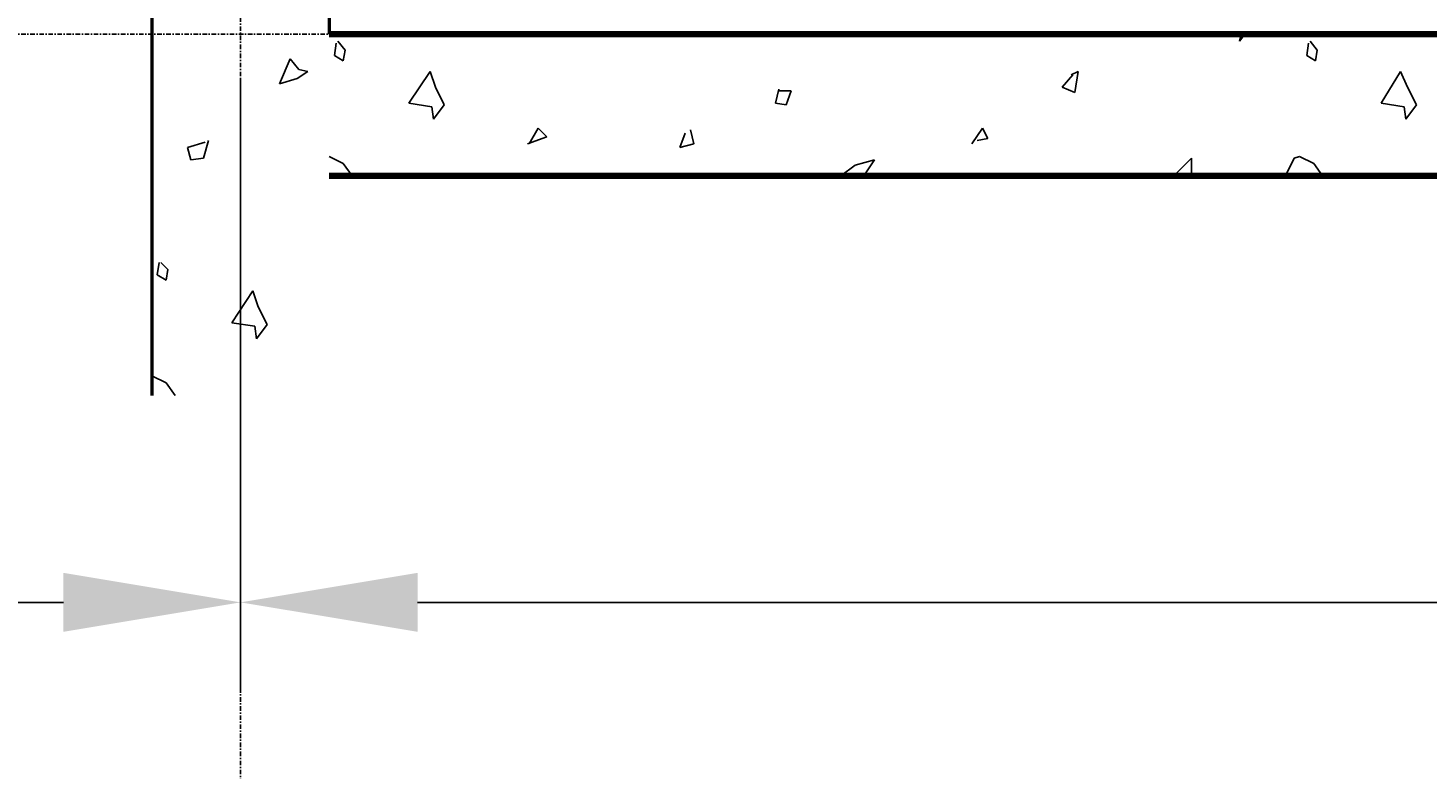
# Model space of a CAD drawing. Header units: millimetres. Extents: x 361 to 67326, y 666 to 56869.
# Tile 4 of 129: x 16159 to 18135, y 12934 to 13980. Entities that reach past the tile are written whole.
import ezdxf

# ---------------------------------------------------------------- set-up
doc = ezdxf.new("R2010")
doc.units = ezdxf.units.MM
doc.linetypes.add('DASHDOT', pattern=[25.4, 12.7, -6.35, 0, -6.35])
for name, color, linetype in [('maat', 1, 'Continuous'), ('stramien', 1, 'DASHDOT'), ('vanarris', 253, 'Continuous')]:
    doc.layers.add(name, color=color, linetype=linetype)
doc.styles.get("Standard").update_dxf_attribs({"font": 'arial.ttf'})
doc.dimstyles.new('Annotative', dxfattribs={"dimscale": 0, "dimtxt": 2, "dimasz": 2.5, "dimexe": 1.25, "dimexo": 0.625, "dimtad": 1, "dimdec": 0, "dimtxsty": 'Standard', "dimcen": 2.5, "dimadec": 0, "dimazin": 0, "dimtfac": 1, "dimtdec": 0, "dimtmove": 0, "dimatfit": 3, "dimfxl": 1, "dimarcsym": 0})

# ---------------------------------------------------------------- blocks, each defined once
blk = doc.blocks.new('*U72')
at = {"layer": 'stramien', "color": 1, "ltscale": 0.5}
blk.add_lwpolyline([(0, 21501.2), (0, -25501.2)], dxfattribs=at)
blk = doc.blocks.new('*U71')
at = {"layer": 'stramien', "color": 0, "linetype": 'ByBlock', "lineweight": -2, "transparency": 16777216}
blk.add_blockref('*U72', (7200, 0), dxfattribs=at)
blk = doc.blocks.new('*D417')
at = {"layer": 'Defpoints', "color": 0, "transparency": 16777216}
for p in [(9258.9, 13971.2), (16458.9, 13971.2), (16458.9, 13168.9)]:
    blk.add_point(p, dxfattribs=at)
at = {"layer": 'maat', "color": 0, "lineweight": -2, "transparency": 16777216}
for p, q in [((9258.9, 13908.7), (9258.9, 13043.9)), ((16458.9, 13908.7), (16458.9, 13043.9)), ((9508.9, 13168.9), (16208.9, 13168.9))]:
    blk.add_line(p, q, dxfattribs=at)
at = {"layer": 'maat', "color": 0, "transparency": 16777216}
for points in [[(9508.9, 13210.6), (9508.9, 13127.3), (9258.9, 13168.9)], [(16208.9, 13210.6), (16208.9, 13127.3), (16458.9, 13168.9)]]:
    blk.add_solid(points, dxfattribs=at)
at = {"layer": 'maat', "color": 0, "transparency": 16777216, "insert": (12858.9, 13333.6), "char_height": 200, "attachment_point": 5}
blk.add_mtext('7200', dxfattribs=at)
blk = doc.blocks.new('*D418')
at = {"layer": 'Defpoints', "color": 0, "transparency": 16777216}
for p in [(16458.9, 13971.2), (23658.9, 13971.2), (23658.9, 13168.9)]:
    blk.add_point(p, dxfattribs=at)
at = {"layer": 'maat', "color": 0, "lineweight": -2, "transparency": 16777216}
for p, q in [((16458.9, 13908.7), (16458.9, 13043.9)), ((23658.9, 13908.7), (23658.9, 13043.9)), ((16708.9, 13168.9), (23408.9, 13168.9))]:
    blk.add_line(p, q, dxfattribs=at)
at = {"layer": 'maat', "color": 0, "transparency": 16777216}
for points in [[(16708.9, 13210.6), (16708.9, 13127.3), (16458.9, 13168.9)], [(23408.9, 13210.6), (23408.9, 13127.3), (23658.9, 13168.9)]]:
    blk.add_solid(points, dxfattribs=at)
at = {"layer": 'maat', "color": 0, "transparency": 16777216, "insert": (20058.9, 13333.6), "char_height": 200, "attachment_point": 5}
blk.add_mtext('7200', dxfattribs=at)

msp = doc.modelspace()

# ---------------------------------------------------------------- linework, layer by layer
at = {"layer": 'stramien', "color": 1, "ltscale": 0.5}
msp.add_lwpolyline([(1736.5, 13971.2), (67326.2, 13971.2)], dxfattribs=at)
at = {"layer": 'vanarris', "lineweight": 50}
for p, q in [((16333.9, 18596.2), (16333.9, 13461.2)), ((16583.9, 18596.2), (16583.9, 13971.2))]:
    msp.add_line(p, q, dxfattribs=at)
at = {"layer": 'vanarris', "lineweight": 90}
for p, q in [((16583.9, 13971.2), (23508.9, 13971.2)), ((16583.9, 13771.2), (28883.9, 13771.2))]:
    msp.add_line(p, q, dxfattribs=at)
at = {"layer": 'vanarris', "lineweight": 25}
for p, q in [((16593.9, 13958.7), (16591.4, 13941.2)), ((16606.4, 13948.7), (16596.4, 13961.2)), ((17871.4, 13971.2), (17868.9, 13961.2)), ((17868.9, 13961.2), (17876.4, 13971.2)), ((17966.4, 13958.7), (17963.9, 13941.2)), ((17978.9, 13948.7), (17968.9, 13961.2)), ((16528.9, 13936.2), (16513.9, 13901.2)), ((16541.4, 13921.2), (16528.9, 13936.2)), ((16591.4, 13941.2), (16603.9, 13933.7)), ((16603.9, 13933.7), (16606.4, 13948.7)), ((17963.9, 13941.2), (17976.4, 13933.7)), ((17976.4, 13933.7), (17978.9, 13948.7)), ((16538.9, 13908.7), (16553.9, 13918.7)), ((16553.9, 13918.7), (16541.4, 13921.2)), ((16726.4, 13918.7), (16696.4, 13873.7)), ((16733.9, 13896.2), (16726.4, 13918.7)), ((17633.9, 13913.7), (17618.9, 13896.2)), ((17641.4, 13918.7), (17631.4, 13913.7)), ((17636.4, 13888.7), (17641.4, 13918.7)), ((18096.4, 13918.7), (18068.9, 13873.7)), ((18106.4, 13896.2), (18096.4, 13918.7)), ((16513.9, 13901.2), (16538.9, 13908.7)), ((16746.4, 13871.2), (16733.9, 13896.2)), ((17218.9, 13893.7), (17213.9, 13873.7)), ((17618.9, 13896.2), (17636.4, 13888.7)), ((18118.9, 13871.2), (18106.4, 13896.2)), ((16696.4, 13873.7), (16728.9, 13868.7)), ((17213.9, 13873.7), (17228.9, 13871.2)), ((17236.4, 13891.2), (17218.9, 13891.2)), ((17228.9, 13871.2), (17236.4, 13891.2)), ((18068.9, 13873.7), (18101.4, 13868.7)), ((16728.9, 13868.7), (16731.4, 13851.2)), ((16731.4, 13851.2), (16746.4, 13871.2)), ((18101.4, 13868.7), (18103.9, 13851.2)), ((18103.9, 13851.2), (18118.9, 13871.2)), ((16866.4, 13816.2), (16878.9, 13838.7)), ((16878.9, 13838.7), (16891.4, 13826.2)), ((17098.9, 13816.2), (17093.9, 13836.2)), ((17491.4, 13816.2), (17506.4, 13838.7)), ((17506.4, 13838.7), (17513.9, 13823.7)), ((16408.9, 13818.7), (16383.9, 13811.2)), ((16406.4, 13796.2), (16413.9, 13821.2)), ((16891.4, 13826.2), (16863.9, 13816.2)), ((17086.4, 13831.2), (17078.9, 13811.2)), ((17078.9, 13811.2), (17098.9, 13816.2)), ((17513.9, 13823.7), (17498.9, 13821.2)), ((16383.9, 13811.2), (16388.9, 13793.7)), ((16388.9, 13793.7), (16406.4, 13796.2)), ((16583.9, 13798.7), (16603.9, 13788.7)), ((17776.4, 13771.2), (17801.4, 13796.2)), ((17801.4, 13796.2), (17801.4, 13771.2)), ((17933.9, 13771.2), (17946.4, 13796.2)), ((17946.4, 13796.2), (17953.9, 13798.7)), ((17953.9, 13798.7), (17973.9, 13788.7)), ((16603.9, 13788.7), (16616.4, 13771.2)), ((17306.4, 13771.2), (17326.4, 13786.2)), ((17326.4, 13786.2), (17353.9, 13793.7)), ((17353.9, 13793.7), (17338.9, 13771.2)), ((17973.9, 13788.7), (17986.4, 13771.2)), ((16343.9, 13648.7), (16341.4, 13631.2)), ((16356.4, 13638.7), (16346.4, 13648.7)), ((16353.9, 13623.7), (16356.4, 13638.7)), ((16341.4, 13631.2), (16353.9, 13623.7)), ((16476.4, 13608.7), (16446.4, 13563.7)), ((16483.9, 13586.2), (16476.4, 13608.7)), ((16496.4, 13561.2), (16483.9, 13586.2)), ((16446.4, 13563.7), (16478.9, 13558.7)), ((16478.9, 13558.7), (16481.4, 13541.2)), ((16481.4, 13541.2), (16496.4, 13561.2)), ((16333.9, 13488.7), (16353.9, 13478.7)), ((16353.9, 13478.7), (16366.4, 13461.2))]:
    msp.add_line(p, q, dxfattribs=at)

# ---------------------------------------------------------------- block references
at = {"layer": 'stramien'}
msp.add_blockref('*U71', (9258.9, 34362.5), dxfattribs=at)

# ---------------------------------------------------------------- dimensions: what is measured, and where the dimension line sits
at = {"layer": 'maat'}
for base, p1, p2, picture, middle in [((16458.9, 13168.9), (9258.9, 13971.2), (16458.9, 13971.2), '*D417', (12858.9, 13333.6)), ((23658.9, 13168.9), (16458.9, 13971.2), (23658.9, 13971.2), '*D418', (20058.9, 13333.6))]:
    dim = msp.add_linear_dim(base=base, p1=p1, p2=p2, dimstyle='Annotative', dxfattribs=at)
    dim.commit()
    dim.dimension.update_dxf_attribs({"geometry": picture, "text_midpoint": middle})

doc.saveas('drawing.dxf')
